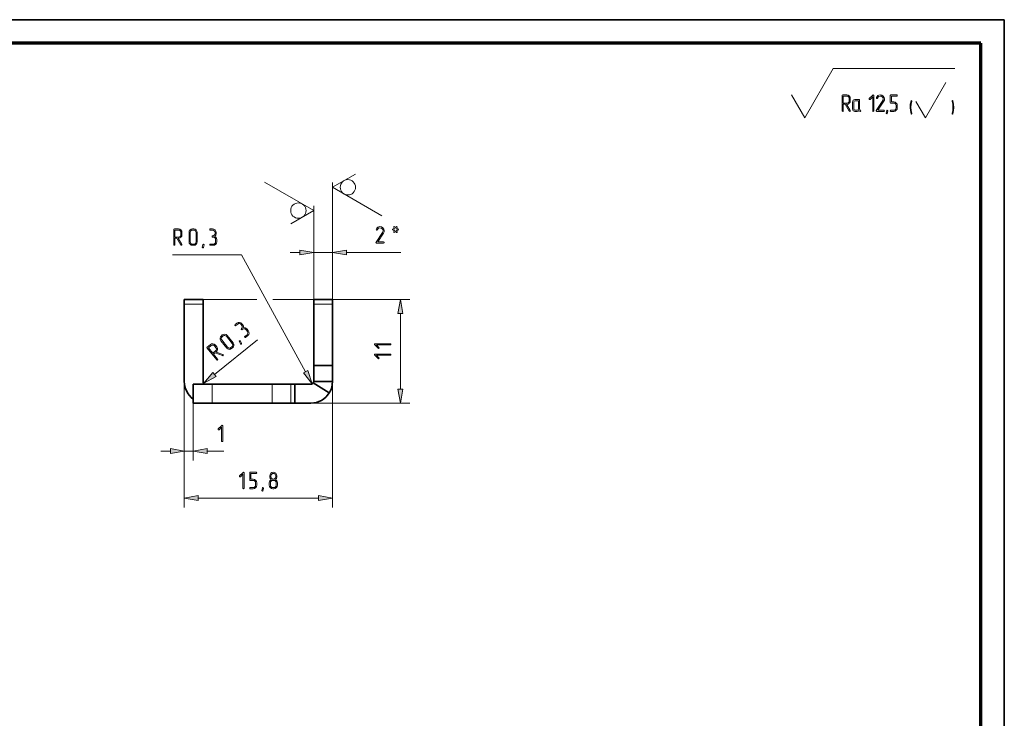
# Model space of a CAD drawing. Extents: x 0 to 420, y 0 to 297.
# Tile 13 of 13: x 211 to 420, y 148 to 297. Entities that reach past the tile are written whole.
import ezdxf

# ---------------------------------------------------------------- set-up
doc = ezdxf.new("R2010")
doc.units = 0

msp = doc.modelspace()

# ---------------------------------------------------------------- linework, layer by layer
at = {"color": 7, "lineweight": 35}
for p in [(0, 297), (420, 0)]:
    msp.add_line(p, (420, 297), dxfattribs=at)
at = {"color": 7, "lineweight": 70}
for p, q in [((415, 292), (20, 292)), ((415, 5), (415, 292))]:
    msp.add_line(p, q, dxfattribs=at)
at = {"color": 7, "lineweight": 13, "ltscale": 0.303109}
for p, q in [((377.56, 276.12), (383.63, 286.62)), ((273.16, 256.42), (262.66, 262.48)), ((277.16, 261.37), (287.66, 255.31))]:
    msp.add_line(p, q, dxfattribs=at)
at = {"color": 7, "lineweight": 13}
for p, q in [((383.63, 286.62), (409.5, 286.62)), ((277.16, 262.37), (277.16, 237.51)), ((271.43, 222.18), (257.79, 247.04)), ((264.47, 237.51), (293.58, 237.51)), ((277.16, 223.51), (277.16, 193.31)), ((245.64, 220.11), (245.64, 193.31)), ((264.31, 215.51), (293.58, 215.51)), ((248.59, 195.31), (274.2, 195.31))]:
    msp.add_line(p, q, dxfattribs=at)
at = {"color": 7, "lineweight": 13, "ltscale": 0.216507}
msp.add_line((403.24, 276.12), (407.57, 283.62), dxfattribs=at)
at = {"color": 7, "lineweight": 13, "ltscale": 0.141451}
for p, q in [((377.56, 276.12), (374.73, 281.02)), ((277.16, 261.37), (282.06, 264.2)), ((273.16, 256.42), (268.26, 253.59))]:
    msp.add_line(p, q, dxfattribs=at)
at = {"color": 7, "lineweight": 13, "ltscale": 0.101036}
msp.add_line((403.24, 276.12), (401.22, 279.62), dxfattribs=at)
at = {"color": 7, "lineweight": 13, "ltscale": 0.497701}
msp.add_line((273.16, 257.42), (273.16, 237.51), dxfattribs=at)
at = {"color": 7, "lineweight": 13, "ltscale": 0.325}
for p, q in [((273.16, 236.51), (273.16, 249.51)), ((277.16, 236.51), (277.16, 249.51))]:
    msp.add_line(p, q, dxfattribs=at)
at = {"color": 7, "lineweight": 13, "ltscale": 0.051139}
for p, q in [((268.16, 247.51), (270.2, 247.51)), ((240.64, 205.31), (242.68, 205.31))]:
    msp.add_line(p, q, dxfattribs=at)
at = {"color": 7, "lineweight": 13, "ltscale": 0.1}
for p, q in [((273.16, 247.51), (277.16, 247.51)), ((245.64, 236.51), (249.64, 236.51)), ((277.16, 236.51), (273.16, 236.51)), ((251.56, 215.51), (251.56, 219.51)), ((264.31, 215.51), (264.31, 219.51)), ((268.3, 215.51), (268.3, 219.51))]:
    msp.add_line(p, q, dxfattribs=at)
at = {"color": 7, "lineweight": 13, "ltscale": 0.288348}
msp.add_line((280.11, 247.51), (291.65, 247.51), dxfattribs=at)
at = {"color": 7, "lineweight": 13, "ltscale": 0.366013}
msp.add_line((257.79, 247.04), (243.15, 247.04), dxfattribs=at)
at = {"color": 7, "lineweight": 35, "ltscale": 0.025}
for p, q in [((245.64, 237.51), (245.64, 236.51)), ((249.64, 237.51), (249.64, 236.51)), ((273.16, 237.51), (273.16, 236.51)), ((277.16, 237.51), (277.16, 236.51))]:
    msp.add_line(p, q, dxfattribs=at)
at = {"color": 7, "lineweight": 35, "ltscale": 0.1}
for p, q in [((245.64, 237.51), (249.64, 237.51)), ((277.16, 237.51), (273.16, 237.51)), ((277.16, 223.51), (273.16, 223.51)), ((277.16, 220.11), (273.16, 220.11)), ((247.56, 215.51), (247.56, 219.51)), ((251.56, 219.51), (247.56, 219.51)), ((269.16, 219.51), (269.16, 215.51)), ((276.46, 217.68), (273.07, 219.79)), ((251.56, 215.51), (247.56, 215.51))]:
    msp.add_line(p, q, dxfattribs=at)
at = {"color": 7, "lineweight": 13, "ltscale": 0.285456}
msp.add_line((249.64, 237.51), (261.06, 237.51), dxfattribs=at)
at = {"color": 7, "lineweight": 35, "ltscale": 0.41}
for p, q in [((245.64, 236.51), (245.64, 220.11)), ((249.64, 220.11), (249.64, 236.51))]:
    msp.add_line(p, q, dxfattribs=at)
at = {"color": 7, "lineweight": 35, "ltscale": 0.325}
for p, q in [((273.16, 223.51), (273.16, 236.51)), ((277.16, 236.51), (277.16, 223.51))]:
    msp.add_line(p, q, dxfattribs=at)
at = {"color": 7, "lineweight": 13, "ltscale": 0.402279}
msp.add_line((291.58, 218.47), (291.58, 234.56), dxfattribs=at)
at = {"color": 7, "lineweight": 13, "ltscale": 0.292152}
msp.add_line((252.07, 221.59), (261.17, 228.92), dxfattribs=at)
at = {"color": 7, "lineweight": 35, "ltscale": 0.085}
for p, q in [((273.16, 223.51), (273.16, 220.11)), ((277.16, 223.51), (277.16, 220.11)), ((269.16, 219.51), (272.56, 219.51)), ((269.16, 215.51), (272.56, 215.51))]:
    msp.add_line(p, q, dxfattribs=at)
at = {"color": 7, "lineweight": 13, "ltscale": 0.420074}
msp.add_line((245.64, 220.11), (245.64, 203.31), dxfattribs=at)
at = {"color": 7, "lineweight": 35, "ltscale": 0.318778}
for p, q in [((251.56, 219.51), (264.31, 219.51)), ((251.56, 215.51), (264.31, 215.51))]:
    msp.add_line(p, q, dxfattribs=at)
at = {"color": 7, "lineweight": 35, "ltscale": 0.099756}
for p, q in [((264.31, 219.51), (268.3, 219.51)), ((264.31, 215.51), (268.3, 215.51))]:
    msp.add_line(p, q, dxfattribs=at)
at = {"color": 7, "lineweight": 35, "ltscale": 0.021466}
for p, q in [((268.3, 219.51), (269.16, 219.51)), ((268.3, 215.51), (269.16, 215.51))]:
    msp.add_line(p, q, dxfattribs=at)
at = {"color": 7, "lineweight": 13, "ltscale": 0.305074}
msp.add_line((247.56, 215.51), (247.56, 203.31), dxfattribs=at)
at = {"color": 7, "lineweight": 35, "ltscale": 0.023}
msp.add_line((251.16, 215.51), (250.24, 215.51), dxfattribs=at)
at = {"color": 7, "lineweight": 13, "ltscale": 0.048}
msp.add_line((245.64, 205.31), (247.56, 205.31), dxfattribs=at)
at = {"color": 7, "lineweight": 13, "ltscale": 0.088621}
msp.add_line((250.51, 205.31), (254.06, 205.31), dxfattribs=at)
at = {"color": 7, "lineweight": 5}
for points in [[(386.48, 279.02), (386.51, 279.02), (386.8, 279.07), (387.04, 279.24), (387.21, 279.48), (387.26, 279.77), (387.26, 280.27), (387.21, 280.55), (387.04, 280.8), (386.8, 280.96), (386.51, 281.02), (385.64, 281.02), (385.55, 280.98), (385.51, 280.89), (385.51, 277.64), (385.55, 277.55), (385.64, 277.52), (385.73, 277.55), (385.77, 277.64), (385.77, 279.02), (386.19, 279.02), (387.03, 277.58), (387.08, 277.53), (387.14, 277.52), (387.22, 277.56), (387.26, 277.64), (387.25, 277.71)], [(385.77, 279.27), (385.77, 280.77), (386.51, 280.77), (386.7, 280.73), (386.87, 280.62), (386.98, 280.46), (387.01, 280.27), (387.01, 279.77), (386.98, 279.57), (386.87, 279.41), (386.7, 279.31), (386.51, 279.27)], [(392.26, 277.64), (392.26, 280.89), (392.22, 280.98), (392.13, 281.01), (392.05, 280.98), (391.3, 280.23), (391.26, 280.14), (391.3, 280.06), (391.39, 280.02), (391.48, 280.06), (392.01, 280.59), (392.01, 277.64), (392.05, 277.55), (392.14, 277.52), (392.22, 277.55)], [(394.38, 277.52), (394.47, 277.56), (394.5, 277.64), (394.47, 277.73), (394.38, 277.77), (393.12, 277.77), (394.36, 279.65), (394.49, 279.91), (394.53, 280.16), (394.45, 280.49), (394.23, 280.77), (393.93, 280.96), (393.59, 281.02), (393.35, 280.98), (393.14, 280.88), (392.94, 280.69), (392.81, 280.43), (392.8, 280.38), (392.84, 280.29), (392.93, 280.26), (393, 280.28), (393.04, 280.34), (393.27, 280.67), (393.6, 280.76), (393.85, 280.72), (394.06, 280.59), (394.22, 280.39), (394.27, 280.16), (394.24, 279.98), (394.2, 279.89), (394.15, 279.79), (392.78, 277.71), (392.76, 277.65), (392.8, 277.56), (392.88, 277.52)], [(397.25, 278.27), (397.25, 278.77), (397.2, 279.05), (397.03, 279.29), (396.79, 279.46), (396.51, 279.51), (396, 279.51), (396, 280.77), (397.12, 280.77), (397.22, 280.81), (397.25, 280.89), (397.22, 280.98), (397.12, 281.02), (395.88, 281.02), (395.78, 280.98), (395.75, 280.89), (395.75, 279.39), (395.78, 279.29), (395.88, 279.26), (396.51, 279.26), (396.69, 279.23), (396.86, 279.12), (396.97, 278.96), (397, 278.77), (397, 278.27), (396.97, 278.07), (396.86, 277.91), (396.69, 277.8), (396.51, 277.77), (395.88, 277.77), (395.78, 277.73), (395.75, 277.64), (395.78, 277.56), (395.88, 277.52), (396.51, 277.52), (396.79, 277.57), (397.03, 277.74), (397.2, 277.98)], [(389.4, 277.76), (389.28, 277.86), (389.23, 278.02), (389.23, 279.89), (389.2, 279.99), (389.11, 280.02), (388.23, 280.02), (388.03, 279.98), (387.87, 279.87), (387.77, 279.7), (387.73, 279.52), (387.73, 278.02), (387.77, 277.82), (387.88, 277.66), (388.04, 277.55), (388.23, 277.52), (388.73, 277.52), (388.94, 277.56), (389.11, 277.69), (389.21, 277.59), (389.33, 277.52), (389.37, 277.51), (389.45, 277.55), (389.49, 277.64)], [(388.98, 278.02), (388.91, 277.84), (388.73, 277.77), (388.23, 277.77), (388.05, 277.84), (387.98, 278.02), (387.98, 279.52), (388.05, 279.69), (388.23, 279.77), (388.98, 279.77)], [(400.33, 277.05), (400.19, 277.7), (400.15, 278.37), (400.19, 279.03), (400.33, 279.69), (400.33, 279.71), (400.3, 279.77), (400.24, 279.79), (400.19, 279.78), (400.16, 279.73), (400.01, 279.05), (399.97, 278.37), (400.02, 277.68), (400.16, 277.01), (400.19, 276.95), (400.24, 276.94), (400.3, 276.97), (400.33, 277.03)], [(409.09, 277.01), (409.23, 277.68), (409.27, 278.37), (409.23, 279.05), (409.09, 279.73), (409.05, 279.78), (409.01, 279.79), (408.94, 279.77), (408.92, 279.71), (408.92, 279.69), (409.05, 279.03), (409.09, 278.37), (409.05, 277.71), (408.92, 277.05), (408.92, 277.03), (408.94, 276.97), (409.01, 276.94), (409.06, 276.96)], [(395.25, 277.59), (395.12, 277.09), (395.08, 277.02), (395.01, 276.99), (394.91, 277.03), (394.87, 277.11), (394.88, 277.15), (395.01, 277.65), (395.05, 277.72), (395.12, 277.74), (395.22, 277.71), (395.26, 277.63)]]:
    msp.add_lwpolyline(points, close=True, dxfattribs=at)
at = {"color": 7, "lineweight": 13}
for points in [[(244.37, 250.54), (244.4, 250.54), (244.69, 250.6), (244.93, 250.76), (245.1, 251), (245.15, 251.29), (245.15, 251.79), (245.1, 252.07), (244.93, 252.32), (244.69, 252.48), (244.4, 252.54), (243.53, 252.54), (243.43, 252.5), (243.4, 252.41), (243.4, 249.16), (243.44, 249.07), (243.53, 249.04), (243.62, 249.07), (243.65, 249.16), (243.65, 250.54), (244.08, 250.54), (244.92, 249.1), (244.96, 249.05), (245.03, 249.04), (245.11, 249.08), (245.15, 249.16), (245.14, 249.23)], [(243.65, 250.79), (243.65, 252.29), (244.4, 252.29), (244.59, 252.25), (244.75, 252.14), (244.87, 251.98), (244.9, 251.79), (244.9, 251.29), (244.87, 251.09), (244.75, 250.93), (244.59, 250.83), (244.4, 250.79)], [(248.4, 249.79), (248.4, 251.79), (248.34, 252.07), (248.18, 252.32), (247.93, 252.48), (247.65, 252.54), (247.4, 252.54), (247.11, 252.48), (246.87, 252.31), (246.7, 252.07), (246.65, 251.79), (246.65, 249.79), (246.7, 249.5), (246.87, 249.26), (247.11, 249.09), (247.4, 249.04), (247.65, 249.04), (247.93, 249.09), (248.18, 249.26), (248.34, 249.5)], [(248.15, 249.79), (248.11, 249.59), (248, 249.43), (247.84, 249.32), (247.65, 249.29), (247.4, 249.29), (247.21, 249.32), (247.05, 249.43), (246.94, 249.59), (246.9, 249.79), (246.9, 251.79), (246.93, 251.98), (247.04, 252.14), (247.2, 252.25), (247.4, 252.29), (247.65, 252.29), (247.84, 252.25), (248, 252.14), (248.11, 251.98), (248.15, 251.79)], [(252.14, 250.95), (252.34, 251.21), (252.42, 251.54), (252.42, 251.79), (252.36, 252.07), (252.2, 252.32), (251.95, 252.48), (251.67, 252.54), (251.17, 252.54), (251.07, 252.5), (251.04, 252.41), (251.07, 252.32), (251.17, 252.29), (251.67, 252.29), (251.86, 252.25), (252.02, 252.14), (252.13, 251.98), (252.17, 251.79), (252.17, 251.54), (252.13, 251.34), (252.02, 251.18), (251.86, 251.07), (251.67, 251.04), (251.58, 251), (251.54, 250.91), (251.58, 250.83), (251.67, 250.79), (251.79, 250.79), (251.99, 250.75), (252.15, 250.64), (252.26, 250.48), (252.29, 250.29), (252.29, 249.79), (252.26, 249.59), (252.15, 249.43), (251.99, 249.32), (251.79, 249.29), (251.17, 249.29), (251.07, 249.25), (251.04, 249.16), (251.07, 249.08), (251.17, 249.04), (251.79, 249.04), (252.08, 249.09), (252.32, 249.26), (252.49, 249.5), (252.54, 249.79), (252.54, 250.29), (252.43, 250.68)], [(288.02, 249.51), (288.12, 249.55), (288.15, 249.63), (288.11, 249.73), (288.02, 249.76), (286.76, 249.76), (288.01, 251.65), (288.13, 251.91), (288.17, 252.15), (288.1, 252.48), (287.88, 252.77), (287.57, 252.95), (287.24, 253.01), (286.99, 252.98), (286.78, 252.87), (286.59, 252.68), (286.45, 252.42), (286.44, 252.37), (286.49, 252.29), (286.58, 252.25), (286.64, 252.27), (286.68, 252.33), (286.92, 252.66), (287.25, 252.76), (287.5, 252.71), (287.71, 252.58), (287.86, 252.38), (287.91, 252.15), (287.88, 251.97), (287.85, 251.88), (287.8, 251.78), (286.42, 249.71), (286.4, 249.64), (286.44, 249.55), (286.53, 249.51)], [(290.73, 252.51), (290.89, 252.83), (290.91, 252.89), (290.87, 252.98), (290.78, 253.01), (290.67, 252.94), (290.54, 252.66), (290.4, 252.94), (290.28, 253.01), (290.2, 252.97), (290.16, 252.89), (290.17, 252.83), (290.33, 252.51), (290.03, 252.51), (289.94, 252.47), (289.91, 252.39), (289.94, 252.3), (290.03, 252.26), (290.33, 252.26), (290.17, 251.94), (290.16, 251.88), (290.19, 251.79), (290.28, 251.76), (290.4, 251.83), (290.54, 252.11), (290.67, 251.83), (290.78, 251.76), (290.87, 251.79), (290.91, 251.88), (290.89, 251.94), (290.73, 252.26), (291.03, 252.26), (291.13, 252.3), (291.16, 252.39), (291.12, 252.47), (291.03, 252.51)], [(249.84, 249.11), (249.71, 248.61), (249.67, 248.54), (249.6, 248.51), (249.5, 248.55), (249.46, 248.64), (249.47, 248.67), (249.6, 249.17), (249.64, 249.24), (249.71, 249.26), (249.81, 249.23), (249.85, 249.15)], [(270.2, 246.99), (273.16, 247.51), (270.2, 248.03)], [(280.11, 248.03), (277.16, 247.51), (280.11, 246.99)], [(292.1, 234.56), (291.58, 237.51), (291.06, 234.56)], [(258.21, 231.56), (258.2, 231.89), (258.05, 232.18), (257.9, 232.38), (257.67, 232.57), (257.4, 232.66), (257.1, 232.63), (256.84, 232.5), (256.45, 232.18), (256.41, 232.09), (256.44, 232.01), (256.52, 231.96), (256.61, 231.99), (257, 232.3), (257.18, 232.39), (257.37, 232.41), (257.56, 232.35), (257.71, 232.23), (257.86, 232.03), (257.95, 231.85), (257.97, 231.66), (257.91, 231.47), (257.78, 231.33), (257.74, 231.24), (257.77, 231.15), (257.85, 231.1), (257.94, 231.13), (258.04, 231.21), (258.21, 231.3), (258.41, 231.32), (258.6, 231.26), (258.74, 231.14), (259.06, 230.74), (259.15, 230.57), (259.17, 230.38), (259.11, 230.19), (258.98, 230.04), (258.49, 229.65), (258.45, 229.56), (258.48, 229.48), (258.55, 229.43), (258.65, 229.46), (259.14, 229.85), (259.33, 230.07), (259.41, 230.35), (259.39, 230.64), (259.25, 230.9), (258.94, 231.29), (258.6, 231.53)], [(256.03, 228.3), (254.77, 229.86), (254.55, 230.05), (254.27, 230.14), (253.97, 230.11), (253.71, 229.98), (253.52, 229.82), (253.33, 229.59), (253.24, 229.31), (253.27, 229.01), (253.41, 228.76), (254.66, 227.21), (254.88, 227.01), (255.17, 226.93), (255.46, 226.95), (255.71, 227.09), (255.91, 227.25), (256.1, 227.47), (256.19, 227.75), (256.16, 228.04)], [(255.83, 228.15), (255.93, 227.97), (255.94, 227.78), (255.88, 227.59), (255.75, 227.44), (255.56, 227.29), (255.39, 227.19), (255.2, 227.18), (255.01, 227.23), (254.86, 227.36), (253.6, 228.92), (253.51, 229.09), (253.49, 229.29), (253.55, 229.47), (253.68, 229.62), (253.87, 229.78), (254.04, 229.87), (254.24, 229.89), (254.43, 229.83), (254.58, 229.7)], [(257.58, 228.68), (257.78, 228.22), (257.8, 228.13), (257.76, 228.06), (257.66, 228.04), (257.58, 228.07), (257.56, 228.1), (257.35, 228.57), (257.34, 228.66), (257.38, 228.72), (257.47, 228.75), (257.55, 228.71)], [(252.42, 226.36), (252.44, 226.38), (252.63, 226.6), (252.72, 226.89), (252.69, 227.18), (252.56, 227.43), (252.24, 227.82), (252.02, 228.01), (251.74, 228.1), (251.44, 228.07), (251.19, 227.94), (250.5, 227.39), (250.45, 227.3), (250.49, 227.21), (252.53, 224.68), (252.61, 224.63), (252.7, 224.66), (252.75, 224.75), (252.72, 224.84), (251.86, 225.91), (252.19, 226.18), (253.75, 225.59), (253.81, 225.57), (253.87, 225.6), (253.91, 225.69), (253.89, 225.78), (253.84, 225.82)], [(251.7, 226.11), (250.76, 227.27), (251.34, 227.74), (251.52, 227.83), (251.71, 227.85), (251.9, 227.79), (252.05, 227.67), (252.36, 227.28), (252.46, 227.1), (252.47, 226.91), (252.41, 226.72), (252.28, 226.58)], [(289.45, 228.11), (286.21, 228.11), (286.11, 228.07), (286.08, 227.98), (286.12, 227.9), (286.87, 227.15), (286.95, 227.11), (287.04, 227.15), (287.08, 227.24), (287.04, 227.33), (286.5, 227.86), (289.45, 227.86), (289.55, 227.9), (289.58, 227.99), (289.55, 228.07)], [(289.45, 225.91), (286.21, 225.91), (286.11, 225.88), (286.08, 225.78), (286.12, 225.7), (286.87, 224.95), (286.95, 224.91), (287.04, 224.95), (287.08, 225.04), (287.04, 225.13), (286.5, 225.66), (289.45, 225.66), (289.55, 225.7), (289.58, 225.79), (289.55, 225.88)], [(251.74, 221.99), (249.77, 219.74), (252.4, 221.18)], [(270.97, 221.93), (272.85, 219.59), (271.88, 222.43)], [(291.06, 218.47), (291.58, 215.51), (292.1, 218.47)], [(253.81, 207.43), (253.81, 210.68), (253.77, 210.77), (253.68, 210.8), (253.6, 210.77), (252.85, 210.02), (252.81, 209.93), (252.85, 209.85), (252.94, 209.81), (253.02, 209.85), (253.55, 210.38), (253.55, 207.43), (253.6, 207.34), (253.68, 207.31), (253.77, 207.34)], [(242.68, 204.79), (245.64, 205.31), (242.68, 205.83)], [(250.51, 205.83), (247.56, 205.31), (250.51, 204.79)], [(258.35, 197.43), (258.35, 200.68), (258.31, 200.77), (258.22, 200.8), (258.14, 200.77), (257.39, 200.02), (257.35, 199.93), (257.39, 199.85), (257.48, 199.81), (257.57, 199.85), (258.1, 200.38), (258.1, 197.43), (258.14, 197.34), (258.23, 197.31), (258.31, 197.34)], [(261.05, 198.06), (261.05, 198.56), (260.99, 198.84), (260.83, 199.08), (260.58, 199.25), (260.3, 199.3), (259.8, 199.3), (259.8, 200.56), (260.92, 200.56), (261.02, 200.6), (261.05, 200.68), (261.01, 200.77), (260.92, 200.81), (259.67, 200.81), (259.58, 200.77), (259.55, 200.68), (259.55, 199.18), (259.58, 199.08), (259.67, 199.05), (260.3, 199.05), (260.49, 199.02), (260.66, 198.91), (260.76, 198.75), (260.8, 198.56), (260.8, 198.06), (260.76, 197.86), (260.66, 197.7), (260.49, 197.59), (260.3, 197.56), (259.67, 197.56), (259.58, 197.52), (259.55, 197.43), (259.58, 197.34), (259.67, 197.31), (260.3, 197.31), (260.58, 197.36), (260.83, 197.53), (260.99, 197.77)], [(265.45, 198.06), (265.45, 198.56), (265.33, 198.95), (265.04, 199.22), (265.25, 199.48), (265.32, 199.81), (265.32, 200.06), (265.26, 200.35), (265.1, 200.59), (264.85, 200.75), (264.57, 200.81), (264.28, 200.75), (264.04, 200.59), (263.87, 200.34), (263.82, 200.06), (263.82, 199.81), (263.9, 199.48), (264.1, 199.22), (263.81, 198.95), (263.7, 198.56), (263.7, 198.06), (263.75, 197.77), (263.92, 197.53), (264.16, 197.36), (264.45, 197.31), (264.7, 197.31), (264.98, 197.36), (265.23, 197.53), (265.39, 197.77)], [(265.2, 198.06), (265.16, 197.86), (265.05, 197.7), (264.89, 197.59), (264.7, 197.56), (264.45, 197.56), (264.26, 197.59), (264.1, 197.7), (263.98, 197.86), (263.95, 198.06), (263.95, 198.56), (263.98, 198.75), (264.09, 198.91), (264.25, 199.02), (264.45, 199.06), (264.7, 199.06), (264.89, 199.02), (265.05, 198.91), (265.16, 198.75), (265.2, 198.56)], [(265.07, 199.81), (265.03, 199.61), (264.92, 199.45), (264.76, 199.34), (264.57, 199.31), (264.37, 199.34), (264.22, 199.45), (264.11, 199.61), (264.07, 199.81), (264.07, 200.06), (264.11, 200.25), (264.22, 200.41), (264.38, 200.52), (264.57, 200.56), (264.76, 200.52), (264.93, 200.41), (265.03, 200.25), (265.07, 200.06)], [(262.5, 197.38), (262.37, 196.88), (262.32, 196.81), (262.25, 196.78), (262.16, 196.82), (262.12, 196.9), (262.12, 196.94), (262.25, 197.44), (262.3, 197.51), (262.37, 197.53), (262.46, 197.5), (262.5, 197.42)], [(248.59, 195.83), (245.64, 195.31), (248.59, 194.79)], [(274.2, 194.79), (277.16, 195.31), (274.2, 195.83)]]:
    msp.add_lwpolyline(points, close=True, dxfattribs=at)
for centre in [(280.42, 261.37), (269.89, 256.42)]:
    msp.add_circle(centre, 1.63, dxfattribs=at)
at = {"color": 7, "lineweight": 35}
for centre, radius, start, end in [((250.24, 220.11), 4.6, 180, 234.3653), ((250.24, 220.11), 0.6, 180, 270), ((272.56, 220.11), 0.6, 328.0839, 360), ((272.56, 220.11), 4.6, 328.0839, 360), ((272.56, 220.11), 0.6, 270, 328.0839), ((272.56, 220.11), 4.6, 270, 328.0839)]:
    msp.add_arc(centre, radius, start, end, dxfattribs=at)
at = {"color": 7, "lineweight": 13}
for points in [[(270.2, 246.99), (273.16, 247.51), (270.2, 246.99), (270.2, 248.03)], [(280.11, 248.03), (277.16, 247.51), (280.11, 248.03), (280.11, 246.99)], [(292.1, 234.56), (291.58, 237.51), (292.1, 234.56), (291.06, 234.56)], [(251.74, 221.99), (249.77, 219.74), (251.74, 221.99), (252.4, 221.18)], [(270.97, 221.93), (272.85, 219.59), (270.97, 221.93), (271.88, 222.43)], [(291.06, 218.47), (291.58, 215.51), (291.06, 218.47), (292.1, 218.47)], [(242.68, 204.79), (245.64, 205.31), (242.68, 204.79), (242.68, 205.83)], [(250.51, 205.83), (247.56, 205.31), (250.51, 205.83), (250.51, 204.79)], [(248.59, 195.83), (245.64, 195.31), (248.59, 195.83), (248.59, 194.79)], [(274.2, 194.79), (277.16, 195.31), (274.2, 194.79), (274.2, 195.83)]]:
    msp.add_solid(points, dxfattribs=at)

doc.saveas('drawing.dxf')
